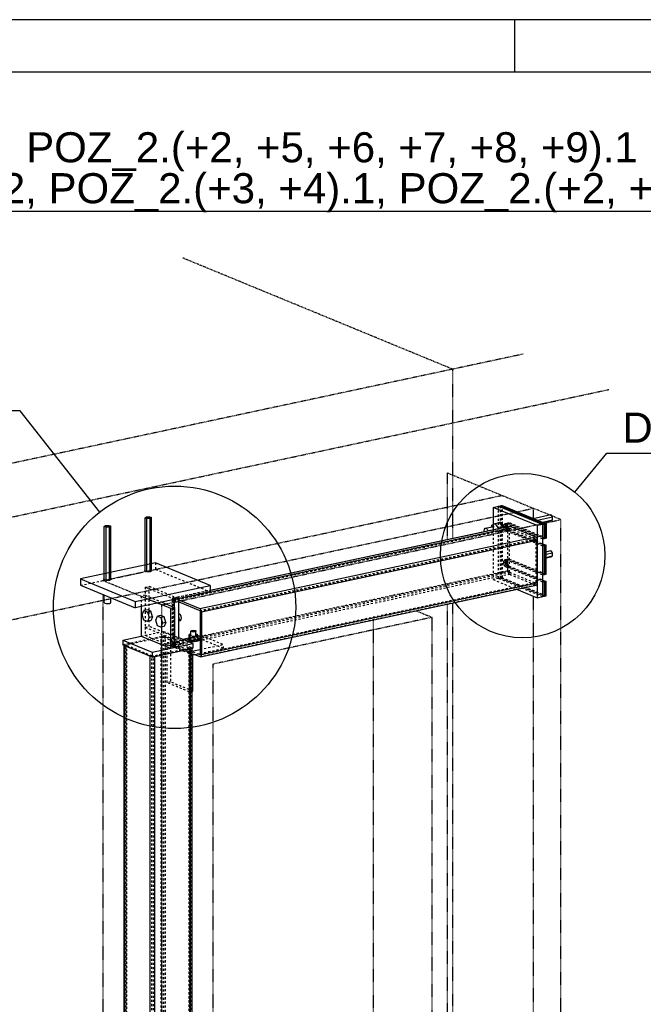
# Model space of a CAD drawing. Header units: millimetres. Extents: x 0 to 5940, y 0 to 2970.
# Tile 5 of 11: x 1268 to 1863, y 2032 to 2970. Entities that reach past the tile are written whole.
import ezdxf

# ---------------------------------------------------------------- set-up
doc = ezdxf.new("R2010")
doc.units = ezdxf.units.MM
doc.linetypes.add('DXK_LINE_DOT2', pattern=[3.9198, 1.9599, -1.9599])
doc.linetypes.add('DXK_LINE_DOT4', pattern=[0.9408, 0.4704, -0.4704])
doc.styles.add('Arial', font='ARIAL.TTF', dxfattribs={"height": 0.2})

# ---------------------------------------------------------------- blocks, each defined once
blk = doc.blocks.new('Unknown-2590450-1268')
at = {"color": 7, "linetype": 'Continuous'}
for p, q in [((5940, 2970), (0, 2970)), ((1740, 2920), (1740, 2970)), ((5890, 2920), (50, 2920))]:
    blk.add_line(p, q, dxfattribs=at)
blk = doc.blocks.new('Unknown-2590450-11 - 1297')
at = {"color": 96, "linetype": 'Continuous'}
blk.add_line((102.08, 2787.62), (2277.95, 2787.62), dxfattribs=at)
at = {"color": 0, "linetype": 'Continuous'}
for points in [[(1855.52, 2834.12), (1855.52, 2864.12), (102.08, 2864.12), (102.08, 2834.12)], [(2277.95, 2795.12), (2277.95, 2825.12), (102.08, 2825.12), (102.08, 2795.12)]]:
    blk.add_wipeout(points, dxfattribs=at)
at = {"color": 7, "linetype": 'Continuous', "style": 'Arial'}
for s, height, p in [('AKSONOMETRIA - POZ_1.(+2).2, POZ_1.(+5, +6, +7, +8, +9 ).1, POZ_2.(+2, +5, +6, +7, +8, +9).1', 28.6523, (102.08, 2834.12)), ('POZ_1.(+2).3, POZ_1.(+3, +4).1 POZ_1.(+3, +5, +6, +7, +8, +9).2, POZ_2.(+3, +4).1, POZ_2.(+2, +3, +5, +6, +7, +8, +9).2', 28.65234, (102.08, 2795.12))]:
    blk.add_text(s, height=height, dxfattribs=at).set_placement(p)
blk = doc.blocks.new('Part-2590450-1328 - 1297')
at = {"color": 8, "linetype": 'DXK_LINE_DOT2'}
for p, q in [((1387.76, 2383.43), (1405.29, 2387.18)), ((1405.29, 2387.18), (1419.7, 2381.24)), ((1405.29, 2387.18), (1405.29, 2382.59)), ((1366.34, 2374.28), (1368.77, 2374.79)), ((1402.86, 2382.07), (1405.29, 2382.59)), ((1405.29, 2382.59), (1407.04, 2381.87)), ((1431.58, 2371.76), (1433.33, 2371.04))]:
    blk.add_line(p, q, dxfattribs=at)
at = {"color": 5, "linetype": 'Continuous'}
for p, q in [((1366.34, 2378.86), (1383.87, 2382.6)), ((1366.34, 2378.86), (1394.38, 2367.31)), ((1366.34, 2378.86), (1366.34, 2374.28)), ((1394.38, 2362.72), (1366.34, 2374.28)), ((1394.38, 2367.31), (1433.33, 2375.62)), ((1419.7, 2381.24), (1433.33, 2375.62)), ((1433.33, 2375.62), (1433.33, 2371.04)), ((1394.38, 2362.72), (1433.33, 2371.04)), ((1394.38, 2367.31), (1394.38, 2362.72))]:
    blk.add_line(p, q, dxfattribs=at)
blk = doc.blocks.new('Part-2590450-1314 - 1297')
at = {"color": 8, "linetype": 'DXK_LINE_DOT2'}
for p, q in [((1367.97, 2374.54), (1367.56, 2374.22)), ((1367.56, 2374.22), (1367.56, 2373.77)), ((1367.56, 2374.22), (1367.6, 2373.87)), ((1367.6, 2373.87), (1368.09, 2373.55)), ((1368.77, 2374.79), (1367.97, 2374.54)), ((1402.86, 2382.07), (1368.77, 2374.79)), ((1368.77, 1398.38), (1368.77, 2374.79)), ((1369.54, 2374.12), (1369.67, 2374.23)), ((1369.54, 2374.12), (1369.54, 1397.71)), ((1369.55, 2374), (1369.54, 2374.12)), ((1369.71, 2373.9), (1369.55, 2374)), ((1369.67, 2374.23), (1369.94, 2374.31)), ((1369.71, 1397.49), (1369.71, 2373.9)), ((1394.25, 2363.79), (1369.71, 2373.9)), ((1404.02, 2381.59), (1369.94, 2374.31)), ((1369.94, 2374.31), (1369.94, 1397.9)), ((1403.92, 2382.22), (1402.86, 2382.07)), ((1402.86, 1405.66), (1402.86, 2382.07)), ((1405.09, 2382.23), (1403.92, 2382.22)), ((1404.02, 2381.59), (1404.38, 2381.64)), ((1404.02, 1405.18), (1404.02, 2381.59)), ((1404.38, 2381.64), (1404.77, 2381.64)), ((1404.77, 2381.64), (1405.14, 2381.6)), ((1406.19, 2382.11), (1405.09, 2382.23)), ((1405.14, 2381.6), (1405.42, 2381.52)), ((1405.42, 1405.11), (1405.42, 2381.52)), ((1405.42, 2381.52), (1429.96, 2371.41)), ((1407.04, 2381.87), (1406.19, 2382.11)), ((1407.04, 1405.46), (1407.04, 2381.87)), ((1431.58, 2371.76), (1407.04, 2381.87)), ((1429.73, 2371), (1395.65, 2363.72)), ((1430, 2371.09), (1429.73, 2371)), ((1429.73, 1394.59), (1429.73, 2371)), ((1429.96, 2371.41), (1429.96, 1395)), ((1429.96, 2371.41), (1430.12, 2371.31)), ((1430.13, 2371.19), (1430, 2371.09)), ((1430.12, 2371.31), (1430.13, 2371.19)), ((1430.13, 1394.78), (1430.13, 2371.19)), ((1430.9, 2370.52), (1431.7, 2370.77)), ((1431.58, 1395.35), (1431.58, 2371.76)), ((1432.07, 2371.45), (1431.58, 2371.76)), ((1431.7, 2370.77), (1432.11, 2371.1)), ((1432.11, 2371.1), (1432.07, 2371.45)), ((1432.11, 2371.1), (1432.11, 2370.78)), ((1392.63, 2363.45), (1393.48, 2363.21)), ((1393.48, 2363.21), (1394.58, 2363.09)), ((1394.25, 1387.38), (1394.25, 2363.79)), ((1394.54, 2363.71), (1394.25, 2363.79)), ((1394.9, 2363.67), (1394.54, 2363.71)), ((1394.58, 2363.09), (1395.75, 2363.1)), ((1395.29, 2363.68), (1394.9, 2363.67)), ((1395.65, 2363.72), (1395.29, 2363.68)), ((1395.65, 1387.31), (1395.65, 2363.72)), ((1395.75, 2363.1), (1396.81, 2363.24))]:
    blk.add_line(p, q, dxfattribs=at)
at = {"color": 5, "linetype": 'Continuous'}
for p, q in [((1367.56, 2373.77), (1367.56, 1397.8)), ((1368.09, 1397.14), (1368.09, 2373.55)), ((1392.63, 2363.45), (1368.09, 2373.55)), ((1396.81, 2363.24), (1430.9, 2370.52)), ((1430.9, 1394.11), (1430.9, 2370.52)), ((1432.11, 2370.78), (1432.11, 1394.69)), ((1392.63, 1387.03), (1392.63, 2363.45)), ((1396.81, 1386.83), (1396.81, 2363.24))]:
    blk.add_line(p, q, dxfattribs=at)
blk = doc.blocks.new('Part-2590450-1315 - 1297')
at = {"color": 5, "linetype": 'Continuous'}
for p, q in [((1449.56, 2426.59), (1734.57, 2487.43)), ((1449.56, 2426.39), (1735.24, 2487.38)), ((1734.57, 2487.43), (1735.24, 2487.38)), ((1735.24, 2487.38), (1759.78, 2477.27)), ((1439.7, 2408.94), (1759.78, 2477.27)), ((1759.78, 2477.27), (1760.45, 2476.77)), ((1760.45, 2476.77), (1761.02, 2475.92)), ((1761.54, 2473.68), (1441.45, 2405.35)), ((1761.02, 2475.92), (1761.4, 2474.83)), ((1761.4, 2474.83), (1761.54, 2473.68)), ((1761.54, 2433.57), (1761.54, 2473.68)), ((1440.37, 2363.04), (1760.45, 2431.37)), ((1441.45, 2365.24), (1761.54, 2433.57)), ((1761.02, 2431.76), (1760.45, 2431.37)), ((1761.4, 2432.53), (1761.02, 2431.76)), ((1761.54, 2433.57), (1761.4, 2432.53)), ((1419.7, 2417.18), (1439.7, 2408.94)), ((1419.7, 2415.27), (1439.7, 2407.03)), ((1440.37, 2408.44), (1439.7, 2408.94)), ((1439.7, 2407.03), (1439.92, 2406.86)), ((1439.92, 2406.86), (1440.11, 2406.58)), ((1440.11, 2406.58), (1440.24, 2406.21)), ((1440.24, 2406.21), (1440.28, 2405.83)), ((1440.28, 2405.83), (1440.28, 2365.72)), ((1440.94, 2407.59), (1440.37, 2408.44)), ((1441.32, 2406.5), (1440.94, 2407.59)), ((1441.45, 2405.35), (1441.32, 2406.5)), ((1441.45, 2405.35), (1441.45, 2365.24)), ((1434.89, 2365.08), (1439.7, 2363.1)), ((1437.95, 2365.73), (1439.7, 2365.01)), ((1439.7, 2365.01), (1440.07, 2365.08)), ((1439.92, 2364.99), (1439.7, 2365.01)), ((1440.11, 2365.12), (1439.92, 2364.99)), ((1440.24, 2365.37), (1440.11, 2365.12)), ((1440.28, 2365.72), (1440.24, 2365.37)), ((1440.94, 2363.42), (1441.32, 2364.2)), ((1441.32, 2364.2), (1441.45, 2365.24)), ((1439.7, 2363.1), (1440.37, 2363.04)), ((1440.37, 2363.04), (1440.94, 2363.42))]:
    blk.add_line(p, q, dxfattribs=at)
at = {"color": 8, "linetype": 'DXK_LINE_DOT2'}
for p, q in [((1733.49, 2485.23), (1733.62, 2486.27)), ((1733.62, 2486.27), (1734, 2487.05)), ((1734, 2487.05), (1734.57, 2487.43)), ((1733.49, 2485.23), (1413.41, 2416.9)), ((1414.58, 2416.42), (1734.66, 2484.75)), ((1414.94, 2417.15), (1735.02, 2485.49)), ((1735.24, 2485.47), (1415.16, 2417.13)), ((1733.49, 2445.12), (1733.49, 2485.23)), ((1734.7, 2485.1), (1734.66, 2484.75)), ((1734.66, 2484.75), (1734.66, 2444.64)), ((1734.83, 2485.36), (1734.7, 2485.1)), ((1735.02, 2485.49), (1734.83, 2485.36)), ((1735.24, 2485.47), (1735.02, 2485.49)), ((1735.24, 2485.47), (1759.78, 2475.36)), ((1439.7, 2407.03), (1759.78, 2475.36)), ((1760.37, 2474.16), (1440.28, 2405.83)), ((1760.01, 2475.19), (1759.78, 2475.36)), ((1760.2, 2474.91), (1760.01, 2475.19)), ((1760.32, 2474.55), (1760.2, 2474.91)), ((1760.37, 2474.16), (1760.32, 2474.55)), ((1760.37, 2434.05), (1760.37, 2474.16)), ((1413.41, 2376.79), (1733.49, 2445.12)), ((1734.66, 2444.64), (1414.58, 2376.31)), ((1735.24, 2443.45), (1415.16, 2375.11)), ((1735.24, 2441.54), (1415.16, 2373.2)), ((1733.62, 2443.97), (1733.49, 2445.12)), ((1734, 2442.88), (1733.62, 2443.97)), ((1734.57, 2442.03), (1734, 2442.88)), ((1735.24, 2441.54), (1734.57, 2442.03)), ((1734.66, 2444.64), (1734.7, 2444.26)), ((1734.7, 2444.26), (1734.83, 2443.89)), ((1734.83, 2443.89), (1735.02, 2443.61)), ((1735.02, 2443.61), (1735.24, 2443.45)), ((1735.24, 2443.45), (1759.78, 2433.34)), ((1735.24, 2441.54), (1759.78, 2431.43)), ((1439.7, 2363.1), (1759.78, 2431.43)), ((1439.92, 2364.99), (1760.01, 2433.32)), ((1440.07, 2365.08), (1759.78, 2433.34)), ((1440.28, 2365.72), (1760.37, 2434.05)), ((1759.78, 2433.34), (1760.01, 2433.32)), ((1760.45, 2431.37), (1759.78, 2431.43)), ((1760.01, 2433.32), (1760.2, 2433.45)), ((1760.2, 2433.45), (1760.32, 2433.7)), ((1760.32, 2433.7), (1760.37, 2434.05)), ((1414.49, 2419.1), (1449.56, 2426.59)), ((1415.16, 2419.04), (1449.56, 2426.39)), ((1413.54, 2417.94), (1413.41, 2416.9)), ((1413.41, 2416.9), (1413.41, 2376.79)), ((1413.92, 2418.72), (1413.54, 2417.94)), ((1414.49, 2419.1), (1413.92, 2418.72)), ((1415.16, 2419.04), (1414.49, 2419.1)), ((1414.58, 2416.42), (1414.62, 2416.77)), ((1414.58, 2376.31), (1414.58, 2416.42)), ((1414.62, 2416.77), (1414.75, 2417.02)), ((1414.75, 2417.02), (1414.94, 2417.15)), ((1414.94, 2417.15), (1415.16, 2417.13)), ((1415.16, 2419.04), (1419.7, 2417.18)), ((1415.16, 2417.13), (1419.7, 2415.27)), ((1413.41, 2376.79), (1413.54, 2375.64)), ((1413.54, 2375.64), (1413.92, 2374.55)), ((1413.92, 2374.55), (1414.49, 2373.7)), ((1414.49, 2373.7), (1415.16, 2373.2)), ((1414.62, 2375.93), (1414.58, 2376.31)), ((1414.75, 2375.56), (1414.62, 2375.93)), ((1414.94, 2375.28), (1414.75, 2375.56)), ((1415.16, 2375.11), (1414.94, 2375.28)), ((1415.16, 2375.11), (1437.95, 2365.73)), ((1415.16, 2373.2), (1434.89, 2365.08))]:
    blk.add_line(p, q, dxfattribs=at)
blk = doc.blocks.new('Part-2590450-1324 - 1297')
at = {"color": 5, "linetype": 'Continuous'}
for p, q in [((1397.64, 2452.43), (1326.22, 2437.19)), ((1449.56, 2431.04), (1397.64, 2452.43)), ((1326.22, 2437.19), (1378.14, 2415.8)), ((1326.22, 2437.19), (1326.22, 2431.07)), ((1326.22, 2431.07), (1378.14, 2409.68)), ((1378.14, 2415.8), (1449.56, 2431.04)), ((1449.56, 2431.04), (1449.56, 2424.93)), ((1449.56, 2424.93), (1378.14, 2409.68)), ((1378.14, 2415.8), (1378.14, 2409.68))]:
    blk.add_line(p, q, dxfattribs=at)
at = {"color": 8, "linetype": 'DXK_LINE_DOT2'}
for p, q in [((1397.64, 2452.43), (1397.64, 2446.32)), ((1326.22, 2431.07), (1397.64, 2446.32)), ((1397.64, 2446.32), (1449.56, 2424.93))]:
    blk.add_line(p, q, dxfattribs=at)
blk = doc.blocks.new('Part-2590450-1326 - 1297')
at = {"color": 8, "linetype": 'DXK_LINE_DOT2'}
for p, q in [((1387.76, 2429.27), (1391.66, 2430.11)), ((1391.66, 2430.11), (1419.7, 2418.56)), ((1391.66, 2391.9), (1391.66, 2430.11)), ((1415.8, 2417.72), (1387.76, 2429.27)), ((1387.76, 2429.27), (1387.76, 2391.07)), ((1387.76, 2391.07), (1391.66, 2391.9)), ((1387.76, 2391.07), (1415.8, 2379.52)), ((1419.7, 2380.35), (1391.66, 2391.9))]:
    blk.add_line(p, q, dxfattribs=at)
at = {"color": 5, "linetype": 'Continuous'}
for p, q in [((1415.8, 2417.72), (1419.7, 2418.56)), ((1415.8, 2379.52), (1415.8, 2417.72)), ((1419.7, 2380.35), (1419.7, 2418.56)), ((1415.8, 2379.52), (1419.7, 2380.35))]:
    blk.add_line(p, q, dxfattribs=at)
blk = doc.blocks.new('Part-2590450-1327 - 1297')
at = {"color": 8, "linetype": 'DXK_LINE_DOT2'}
for p, q in [((1387.76, 2421.63), (1383.87, 2420.8)), ((1383.87, 2420.8), (1399.69, 2414.28)), ((1383.87, 2420.8), (1383.87, 2410.91)), ((1387.76, 2421.63), (1403.58, 2415.12)), ((1383.87, 2382.6), (1387.76, 2383.43)), ((1387.76, 2391.07), (1387.76, 2383.43)), ((1387.76, 2383.43), (1415.8, 2371.88))]:
    blk.add_line(p, q, dxfattribs=at)
at = {"color": 5, "linetype": 'Continuous'}
for p, q in [((1399.69, 2414.28), (1411.91, 2409.25)), ((1403.58, 2415.12), (1415.8, 2410.08)), ((1383.87, 2410.91), (1383.87, 2382.6)), ((1411.91, 2409.25), (1415.8, 2410.08)), ((1411.91, 2409.25), (1411.91, 2371.05)), ((1415.8, 2410.08), (1415.8, 2371.88)), ((1383.87, 2382.6), (1411.91, 2371.05)), ((1415.8, 2371.88), (1411.91, 2371.05))]:
    blk.add_line(p, q, dxfattribs=at)
blk = doc.blocks.new('Bolt-2590450-1329 - 1297')
at = {"color": 7, "linetype": 'Continuous'}
for p, q in [((1384.98, 2403.03), (1386.6, 2406.95)), ((1386.6, 2397.78), (1384.98, 2403.03)), ((1389.84, 2407.64), (1386.6, 2406.95)), ((1386.6, 2406.95), (1389.83, 2405.62)), ((1393.08, 2406.31), (1389.83, 2405.62)), ((1389.83, 2405.62), (1391.45, 2400.37)), ((1393.08, 2406.31), (1389.84, 2407.64)), ((1394.7, 2401.06), (1393.08, 2406.31)), ((1397.83, 2397.74), (1399.45, 2401.66)), ((1402.7, 2402.35), (1399.45, 2401.66)), ((1399.45, 2401.66), (1402.69, 2400.32)), ((1405.93, 2401.02), (1402.7, 2402.35)), ((1420.55, 2403.62), (1419.7, 2403.6)), ((1421.48, 2402.83), (1420.55, 2403.62)), ((1422.16, 2401.42), (1421.48, 2402.83)), ((1389.83, 2396.45), (1386.6, 2397.78)), ((1391.45, 2400.37), (1389.83, 2396.45)), ((1393.08, 2397.14), (1389.83, 2396.45)), ((1394.7, 2401.06), (1391.45, 2400.37)), ((1394.7, 2401.06), (1393.08, 2397.14)), ((1399.45, 2392.49), (1397.83, 2397.74)), ((1402.69, 2391.15), (1399.45, 2392.49)), ((1405.93, 2401.02), (1402.69, 2400.32)), ((1402.69, 2400.32), (1404.31, 2395.07)), ((1404.31, 2395.07), (1402.69, 2391.15)), ((1407.55, 2395.76), (1404.31, 2395.07)), ((1407.55, 2395.76), (1405.93, 2401.02)), ((1407.55, 2395.76), (1405.93, 2391.85)), ((1420.54, 2398.54), (1419.7, 2401.26)), ((1419.7, 2396.51), (1420.54, 2398.54)), ((1419.7, 2398.36), (1420.54, 2398.54)), ((1419.99, 2397.21), (1421.48, 2397.53)), ((1421.48, 2397.53), (1422.16, 2398.37)), ((1422.42, 2399.79), (1422.16, 2401.42)), ((1422.16, 2398.37), (1422.42, 2399.79)), ((1405.93, 2391.85), (1402.69, 2391.15))]:
    blk.add_line(p, q, dxfattribs=at)
blk = doc.blocks.new('Bolt-2590450-1719 - 1297')
at = {"color": 7, "linetype": 'Continuous'}
for p, q in [((1387.68, 2495.45), (1388.95, 2496.29)), ((1388.95, 2496.29), (1392.03, 2496.38)), ((1392.03, 2496.38), (1393.83, 2495.63)), ((1393.83, 2495.63), (1392.56, 2494.8)), ((1393.83, 2445.21), (1393.83, 2495.63)), ((1348.72, 2487.13), (1349.99, 2487.97)), ((1348.72, 2436.71), (1348.72, 2487.13)), ((1350.53, 2486.39), (1348.72, 2487.13)), ((1349.99, 2487.97), (1353.07, 2488.06)), ((1353.61, 2486.48), (1350.53, 2486.39)), ((1350.53, 2435.96), (1350.53, 2486.39)), ((1353.07, 2488.06), (1354.88, 2487.32)), ((1354.88, 2487.32), (1353.61, 2486.48)), ((1353.61, 2436.06), (1353.61, 2486.48)), ((1354.88, 2436.89), (1354.88, 2487.32)), ((1387.68, 2445.02), (1387.68, 2495.45)), ((1389.48, 2494.7), (1387.68, 2495.45)), ((1392.56, 2494.8), (1389.48, 2494.7)), ((1389.48, 2444.28), (1389.48, 2494.7)), ((1392.56, 2444.37), (1392.56, 2494.8)), ((1387.15, 2445.12), (1387.34, 2445.45)), ((1387.15, 2445.12), (1387.34, 2445.45)), ((1387.33, 2444.79), (1387.15, 2445.12)), ((1387.33, 2444.79), (1387.15, 2445.12)), ((1387.83, 2444.49), (1387.33, 2444.79)), ((1387.34, 2445.45), (1387.68, 2445.65)), ((1387.34, 2445.45), (1387.68, 2445.65)), ((1387.57, 2445.02), (1387.68, 2445.21)), ((1388.16, 2444.56), (1387.57, 2445.02)), ((1387.68, 2445.02), (1389.48, 2444.28)), ((1388.63, 2444.26), (1387.83, 2444.49)), ((1389.44, 2444.25), (1388.16, 2444.56)), ((1389.63, 2444.1), (1388.63, 2444.26)), ((1391.08, 2444.17), (1389.44, 2444.25)), ((1389.48, 2444.28), (1392.56, 2444.37)), ((1390.74, 2444.05), (1389.63, 2444.1)), ((1391.85, 2444.1), (1390.74, 2444.05)), ((1392.62, 2444.35), (1391.08, 2444.17)), ((1392.86, 2444.25), (1391.85, 2444.1)), ((1392.56, 2444.37), (1393.83, 2445.21)), ((1393.67, 2444.73), (1392.62, 2444.35)), ((1393.66, 2444.48), (1392.86, 2444.25)), ((1394.17, 2444.78), (1393.66, 2444.48)), ((1393.94, 2445.21), (1393.67, 2444.73)), ((1393.83, 2445.65), (1394.18, 2445.44)), ((1393.83, 2445.29), (1393.94, 2445.21)), ((1394.35, 2445.11), (1394.17, 2444.78)), ((1394.35, 2445.11), (1394.17, 2444.78)), ((1394.18, 2445.44), (1394.35, 2445.11)), ((1394.18, 2445.44), (1394.35, 2445.11)), ((1348.2, 2436.8), (1348.38, 2437.13)), ((1348.2, 2436.8), (1348.38, 2437.13)), ((1348.37, 2436.47), (1348.2, 2436.8)), ((1348.37, 2436.47), (1348.2, 2436.8)), ((1348.88, 2436.18), (1348.37, 2436.47)), ((1348.38, 2437.13), (1348.72, 2437.33)), ((1348.38, 2437.13), (1348.72, 2437.33)), ((1348.62, 2436.7), (1348.72, 2436.9)), ((1349.2, 2436.25), (1348.62, 2436.7)), ((1348.72, 2436.71), (1350.53, 2435.96)), ((1349.67, 2435.94), (1348.88, 2436.18)), ((1350.48, 2435.93), (1349.2, 2436.25)), ((1350.67, 2435.79), (1349.67, 2435.94)), ((1352.12, 2435.86), (1350.48, 2435.93)), ((1350.53, 2435.96), (1353.61, 2436.06)), ((1351.78, 2435.73), (1350.67, 2435.79)), ((1352.9, 2435.78), (1351.78, 2435.73)), ((1353.67, 2436.03), (1352.12, 2435.86)), ((1353.9, 2435.93), (1352.9, 2435.78)), ((1353.61, 2436.06), (1354.88, 2436.89)), ((1354.72, 2436.41), (1353.67, 2436.03)), ((1354.7, 2436.17), (1353.9, 2435.93)), ((1355.22, 2436.47), (1354.7, 2436.17)), ((1354.98, 2436.89), (1354.72, 2436.41)), ((1354.88, 2437.33), (1355.23, 2437.13)), ((1354.88, 2436.98), (1354.98, 2436.89)), ((1355.4, 2436.8), (1355.22, 2436.47)), ((1355.4, 2436.8), (1355.22, 2436.47)), ((1355.23, 2437.13), (1355.4, 2436.8)), ((1355.23, 2437.13), (1355.4, 2436.8)), ((1348.62, 2414.55), (1348.62, 2421.85)), ((1348.62, 2414.55), (1349.2, 2414.09)), ((1349.2, 2414.09), (1350.48, 2413.78)), ((1350.48, 2413.78), (1352.12, 2413.7)), ((1352.12, 2413.7), (1353.67, 2413.87)), ((1353.67, 2413.87), (1354.72, 2414.25)), ((1354.72, 2414.25), (1354.98, 2414.74)), ((1354.98, 2414.74), (1354.98, 2419.23))]:
    blk.add_line(p, q, dxfattribs=at)
blk = doc.blocks.new('Part-2590450-1337 - 1297')
at = {"color": 5, "linetype": 'Continuous'}
for p, q in [((1423.59, 2379.64), (1440.28, 2383.2)), ((1432.11, 2368.3), (1440.28, 2370.05)), ((1433.08, 2364.69), (1440.28, 2366.23)), ((1433.08, 2330.31), (1433.08, 2364.69)), ((1432.11, 2330.1), (1433.08, 2330.31))]:
    blk.add_line(p, q, dxfattribs=at)
at = {"color": 8, "linetype": 'DXK_LINE_DOT2'}
for p, q in [((1440.28, 2383.2), (1441.26, 2383.41)), ((1441.26, 2383.41), (1441.45, 2383.33)), ((1441.26, 2379.59), (1441.26, 2383.41)), ((1441.45, 2383.33), (1462.29, 2374.75)), ((1408.8, 2376.48), (1423.59, 2379.64)), ((1408.8, 2376.48), (1429.83, 2367.82)), ((1408.8, 2338.28), (1408.8, 2376.48)), ((1441.26, 2379.59), (1412.04, 2373.35)), ((1440.28, 2370.05), (1462.29, 2374.75)), ((1462.29, 2370.93), (1441.26, 2379.59)), ((1462.29, 2370.93), (1462.29, 2374.75)), ((1433.08, 2364.69), (1412.04, 2373.35)), ((1412.04, 2373.35), (1412.04, 2338.97)), ((1429.83, 2367.82), (1432.11, 2368.3)), ((1429.83, 2367.82), (1429.83, 2329.61)), ((1440.28, 2366.23), (1462.29, 2370.93)), ((1412.04, 2338.97), (1408.8, 2338.28)), ((1429.83, 2329.61), (1408.8, 2338.28)), ((1433.08, 2330.31), (1412.04, 2338.97)), ((1429.83, 2329.61), (1432.11, 2330.1))]:
    blk.add_line(p, q, dxfattribs=at)
blk = doc.blocks.new('Bolt-2590450-1338 - 1297')
at = {"color": 7, "linetype": 'Continuous'}
for p, q in [((1431.37, 2384.54), (1429.76, 2384.19)), ((1429.76, 2384.19), (1430.2, 2382.9)), ((1429.76, 2380.37), (1429.76, 2384.19)), ((1434.2, 2382.37), (1430.2, 2382.9)), ((1430.2, 2382.9), (1430.2, 2379.08)), ((1431.37, 2387.41), (1431.57, 2387.77)), ((1431.81, 2387.06), (1431.37, 2387.41)), ((1431.37, 2383.59), (1431.37, 2387.41)), ((1431.57, 2387.77), (1432.36, 2388.06)), ((1432.77, 2386.83), (1431.81, 2387.06)), ((1432.36, 2388.06), (1433.52, 2388.19)), ((1434, 2386.77), (1432.77, 2386.83)), ((1433.52, 2388.19), (1434.75, 2388.13)), ((1435.16, 2386.9), (1434, 2386.77)), ((1437.76, 2383.13), (1434.2, 2382.37)), ((1434.75, 2388.13), (1435.71, 2387.9)), ((1435.95, 2387.19), (1435.16, 2386.9)), ((1435.71, 2387.9), (1436.15, 2387.55)), ((1436.15, 2387.55), (1435.95, 2387.19)), ((1436.15, 2383.73), (1436.15, 2387.55)), ((1436.15, 2384.58), (1437.32, 2384.42)), ((1437.32, 2384.42), (1437.76, 2383.13)), ((1437.76, 2383.13), (1437.76, 2379.31)), ((1428.98, 2379.7), (1429.38, 2380.42)), ((1429.86, 2379.01), (1428.98, 2379.7)), ((1428.98, 2378.74), (1428.98, 2379.7)), ((1428.98, 2378.74), (1429.86, 2378.05)), ((1429.38, 2380.42), (1429.76, 2380.56)), ((1429.76, 2380.37), (1430.2, 2379.08)), ((1431.79, 2378.54), (1429.86, 2379.01)), ((1429.86, 2378.05), (1431.79, 2377.59)), ((1430.2, 2379.08), (1434.2, 2378.55)), ((1434.24, 2378.42), (1431.79, 2378.54)), ((1431.79, 2377.59), (1434.24, 2377.47)), ((1434.2, 2382.37), (1434.2, 2378.55)), ((1434.2, 2378.55), (1437.76, 2379.31)), ((1436.56, 2378.68), (1434.24, 2378.42)), ((1434.24, 2377.47), (1436.56, 2377.73)), ((1438.14, 2379.26), (1436.56, 2378.68)), ((1436.56, 2377.73), (1438.14, 2378.3)), ((1437.76, 2380.59), (1438.54, 2379.98)), ((1438.54, 2379.98), (1438.14, 2379.26)), ((1438.14, 2378.3), (1438.54, 2379.03)), ((1438.54, 2379.03), (1438.54, 2379.98))]:
    blk.add_line(p, q, dxfattribs=at)
blk = doc.blocks.new('Part-2590450-1340 - 1297')
at = {"color": 5, "linetype": 'Continuous'}
for p, q in [((1727.26, 2507), (1727.91, 2507.14)), ((1727.26, 2507), (1769.33, 2489.67)), ((1727.91, 2507.14), (1769.98, 2489.81)), ((1769.98, 2489.81), (1769.33, 2489.67)), ((1769.33, 2489.67), (1769.33, 2475.92)), ((1769.98, 2489.81), (1769.98, 2476.06)), ((1766.73, 2470.52), (1769.98, 2469.18)), ((1766.73, 2470.11), (1769.33, 2469.04)), ((1769.33, 2475.92), (1769.98, 2476.06)), ((1769.98, 2469.18), (1769.33, 2469.04)), ((1769.33, 2441.54), (1769.33, 2469.04)), ((1769.98, 2441.68), (1769.98, 2469.18)), ((1769.33, 2441.54), (1769.98, 2441.68)), ((1766.73, 2436.14), (1769.98, 2434.8)), ((1766.73, 2435.73), (1769.33, 2434.66)), ((1769.98, 2434.8), (1769.33, 2434.66)), ((1769.33, 2420.91), (1769.33, 2434.66)), ((1769.98, 2421.05), (1769.98, 2434.8)), ((1769.33, 2420.91), (1769.98, 2421.05))]:
    blk.add_line(p, q, dxfattribs=at)
at = {"color": 8, "linetype": 'DXK_LINE_DOT2'}
for p, q in [((1727.26, 2438.24), (1727.26, 2507)), ((1727.91, 2507.14), (1727.91, 2438.37)), ((1732.17, 2487.79), (1732.27, 2488.81)), ((1732.17, 2487.79), (1732.82, 2487.92)), ((1732.27, 2486.68), (1732.17, 2487.79)), ((1732.27, 2488.81), (1732.57, 2489.64)), ((1732.57, 2485.6), (1732.27, 2486.68)), ((1732.57, 2489.64), (1733.04, 2490.21)), ((1732.92, 2488.94), (1732.82, 2487.92)), ((1732.82, 2487.92), (1732.92, 2486.82)), ((1733.22, 2489.78), (1732.92, 2488.94)), ((1732.92, 2486.82), (1733.22, 2485.74)), ((1733.04, 2490.21), (1733.62, 2490.46)), ((1733.68, 2490.35), (1733.22, 2489.78)), ((1733.62, 2490.46), (1734.27, 2490.6)), ((1733.62, 2490.46), (1734.27, 2490.36)), ((1733.68, 2490.35), (1733.99, 2490.48)), ((1733.99, 2490.48), (1734.27, 2490.6)), ((1734.27, 2490.6), (1734.92, 2490.5)), ((1734.27, 2490.36), (1734.92, 2490.5)), ((1734.27, 2490.36), (1769.33, 2475.92)), ((1769.98, 2476.06), (1734.92, 2490.5)), ((1733.04, 2484.65), (1732.57, 2485.6)), ((1733.62, 2483.92), (1733.04, 2484.65)), ((1733.22, 2485.74), (1733.68, 2484.79)), ((1734.27, 2483.48), (1733.62, 2483.92)), ((1733.68, 2484.79), (1734.27, 2484.06)), ((1734.27, 2484.06), (1734.92, 2483.62)), ((1734.92, 2483.62), (1734.27, 2483.48)), ((1734.27, 2483.48), (1766.73, 2470.11)), ((1734.92, 2483.62), (1766.73, 2470.52)), ((1732.17, 2453.4), (1732.27, 2454.42)), ((1732.17, 2453.4), (1732.82, 2453.54)), ((1732.27, 2452.3), (1732.17, 2453.4)), ((1732.27, 2454.42), (1732.57, 2455.26)), ((1732.57, 2451.22), (1732.27, 2452.3)), ((1732.57, 2455.26), (1733.04, 2455.83)), ((1733.04, 2450.27), (1732.57, 2451.22)), ((1732.92, 2454.56), (1732.82, 2453.54)), ((1732.82, 2453.54), (1732.92, 2452.44)), ((1733.22, 2455.4), (1732.92, 2454.56)), ((1732.92, 2452.44), (1733.22, 2451.36)), ((1733.04, 2455.83), (1733.62, 2456.08)), ((1733.62, 2449.54), (1733.04, 2450.27)), ((1733.68, 2455.97), (1733.22, 2455.4)), ((1733.22, 2451.36), (1733.68, 2450.4)), ((1733.62, 2456.08), (1734.27, 2456.21)), ((1733.62, 2456.08), (1734.27, 2455.98)), ((1734.27, 2449.1), (1733.62, 2449.54)), ((1733.68, 2455.97), (1733.99, 2456.09)), ((1733.68, 2450.4), (1734.27, 2449.67)), ((1733.99, 2456.09), (1734.27, 2456.21)), ((1734.27, 2456.21), (1734.92, 2456.12)), ((1734.27, 2455.98), (1734.92, 2456.12)), ((1734.27, 2455.98), (1769.33, 2441.54)), ((1734.27, 2449.67), (1734.92, 2449.24)), ((1734.27, 2449.1), (1734.92, 2449.24)), ((1734.27, 2449.1), (1766.73, 2435.73)), ((1734.92, 2456.12), (1769.98, 2441.68)), ((1734.92, 2449.24), (1766.73, 2436.14)), ((1727.91, 2438.37), (1727.26, 2438.24)), ((1727.26, 2438.24), (1769.33, 2420.91)), ((1727.91, 2438.37), (1769.98, 2421.05))]:
    blk.add_line(p, q, dxfattribs=at)
blk = doc.blocks.new('Part-2590450-1341 - 1297')
at = {"color": 5, "linetype": 'Continuous'}
for p, q in [((1726.29, 2506.79), (1727.26, 2507)), ((1726.29, 2506.79), (1768.35, 2489.46)), ((1727.26, 2507), (1769.33, 2489.67)), ((1769.33, 2489.67), (1768.35, 2489.46)), ((1768.35, 2489.46), (1768.35, 2475.71)), ((1769.33, 2489.67), (1769.33, 2475.92)), ((1766.73, 2470.11), (1769.33, 2469.04)), ((1766.73, 2469.5), (1768.35, 2468.83)), ((1768.35, 2475.71), (1769.33, 2475.92)), ((1769.33, 2469.04), (1768.35, 2468.83)), ((1768.35, 2441.33), (1768.35, 2468.83)), ((1769.33, 2441.54), (1769.33, 2469.04)), ((1768.35, 2441.33), (1769.33, 2441.54)), ((1766.73, 2435.73), (1769.33, 2434.66)), ((1766.73, 2435.12), (1768.35, 2434.45)), ((1769.33, 2434.66), (1768.35, 2434.45)), ((1768.35, 2420.7), (1768.35, 2434.45)), ((1769.33, 2420.91), (1769.33, 2434.66)), ((1768.35, 2420.7), (1769.33, 2420.91))]:
    blk.add_line(p, q, dxfattribs=at)
at = {"color": 8, "linetype": 'DXK_LINE_DOT2'}
for p, q in [((1726.29, 2438.03), (1726.29, 2506.79)), ((1731.19, 2487.58), (1731.3, 2488.6)), ((1731.19, 2487.58), (1732.17, 2487.79)), ((1731.3, 2486.47), (1731.19, 2487.58)), ((1731.3, 2488.6), (1731.6, 2489.43)), ((1731.6, 2485.39), (1731.3, 2486.47)), ((1731.6, 2489.43), (1732.06, 2490)), ((1732.06, 2490), (1732.65, 2490.25)), ((1732.65, 2490.25), (1733.62, 2490.46)), ((1732.65, 2490.25), (1733.3, 2490.15)), ((1733.3, 2490.15), (1734.27, 2490.36)), ((1733.3, 2490.15), (1768.35, 2475.71)), ((1732.06, 2484.44), (1731.6, 2485.39)), ((1732.65, 2483.71), (1732.06, 2484.44)), ((1733.3, 2483.27), (1732.65, 2483.71)), ((1734.27, 2483.48), (1733.3, 2483.27)), ((1733.3, 2483.27), (1766.73, 2469.5)), ((1731.19, 2453.2), (1731.3, 2454.22)), ((1731.19, 2453.2), (1732.17, 2453.4)), ((1731.3, 2452.09), (1731.19, 2453.2)), ((1731.3, 2454.22), (1731.6, 2455.05)), ((1731.6, 2451.01), (1731.3, 2452.09)), ((1731.6, 2455.05), (1732.06, 2455.62)), ((1732.06, 2450.06), (1731.6, 2451.01)), ((1732.06, 2455.62), (1732.65, 2455.87)), ((1732.65, 2449.33), (1732.06, 2450.06)), ((1732.65, 2455.87), (1733.62, 2456.08)), ((1732.65, 2455.87), (1733.3, 2455.77)), ((1733.3, 2448.89), (1732.65, 2449.33)), ((1733.3, 2455.77), (1734.27, 2455.98)), ((1733.3, 2455.77), (1768.35, 2441.33)), ((1733.3, 2448.89), (1734.27, 2449.1)), ((1733.3, 2448.89), (1766.73, 2435.12)), ((1727.26, 2438.24), (1726.29, 2438.03)), ((1726.29, 2438.03), (1768.35, 2420.7))]:
    blk.add_line(p, q, dxfattribs=at)
blk = doc.blocks.new('Part-2590450-1342 - 1297')
at = {"color": 5, "linetype": 'Continuous'}
for p, q in [((1724.66, 2506.44), (1726.29, 2506.79)), ((1724.66, 2506.44), (1766.73, 2489.12)), ((1726.29, 2506.79), (1768.35, 2489.46)), ((1768.35, 2489.46), (1766.73, 2489.12)), ((1766.73, 2489.12), (1766.73, 2475.36)), ((1768.35, 2489.46), (1768.35, 2475.71)), ((1766.73, 2475.36), (1768.35, 2475.71)), ((1766.73, 2469.5), (1768.35, 2468.83)), ((1768.35, 2468.83), (1766.73, 2468.49)), ((1766.73, 2440.98), (1766.73, 2468.49)), ((1768.35, 2441.33), (1768.35, 2468.83)), ((1766.73, 2440.98), (1768.35, 2441.33)), ((1766.73, 2435.12), (1768.35, 2434.45)), ((1768.35, 2434.45), (1766.73, 2434.11)), ((1766.73, 2420.35), (1766.73, 2434.11)), ((1768.35, 2420.7), (1768.35, 2434.45)), ((1766.73, 2420.35), (1768.35, 2420.7))]:
    blk.add_line(p, q, dxfattribs=at)
at = {"color": 8, "linetype": 'DXK_LINE_DOT2'}
for p, q in [((1724.66, 2437.68), (1724.66, 2506.44)), ((1729.57, 2487.23), (1729.67, 2488.25)), ((1729.57, 2487.23), (1731.19, 2487.58)), ((1729.67, 2486.13), (1729.57, 2487.23)), ((1729.67, 2488.25), (1729.97, 2489.09)), ((1729.97, 2485.04), (1729.67, 2486.13)), ((1729.97, 2489.09), (1730.44, 2489.66)), ((1730.44, 2489.66), (1731.02, 2489.9)), ((1731.02, 2489.9), (1732.65, 2490.25)), ((1731.02, 2489.9), (1731.67, 2489.8)), ((1731.67, 2489.8), (1733.3, 2490.15)), ((1731.67, 2489.8), (1766.73, 2475.36)), ((1730.44, 2484.09), (1729.97, 2485.04)), ((1731.02, 2483.36), (1730.44, 2484.09)), ((1731.67, 2482.93), (1731.02, 2483.36)), ((1733.3, 2483.27), (1731.67, 2482.93)), ((1766.73, 2468.49), (1731.67, 2482.93)), ((1729.57, 2452.85), (1729.67, 2453.87)), ((1729.57, 2452.85), (1731.19, 2453.2)), ((1729.67, 2451.75), (1729.57, 2452.85)), ((1729.67, 2453.87), (1729.97, 2454.71)), ((1729.97, 2450.66), (1729.67, 2451.75)), ((1729.97, 2454.71), (1730.44, 2455.27)), ((1730.44, 2449.71), (1729.97, 2450.66)), ((1730.44, 2455.27), (1731.02, 2455.52)), ((1731.02, 2448.98), (1730.44, 2449.71)), ((1731.02, 2455.52), (1732.65, 2455.87)), ((1731.02, 2455.52), (1731.67, 2455.42)), ((1731.67, 2448.55), (1731.02, 2448.98)), ((1731.67, 2455.42), (1733.3, 2455.77)), ((1731.67, 2455.42), (1766.73, 2440.98)), ((1731.67, 2448.55), (1733.3, 2448.89)), ((1766.73, 2434.11), (1731.67, 2448.55)), ((1726.29, 2438.03), (1724.66, 2437.68)), ((1724.66, 2437.68), (1766.73, 2420.35))]:
    blk.add_line(p, q, dxfattribs=at)
blk = doc.blocks.new('Part-2590450-1343 - 1297')
at = {"color": 5, "linetype": 'Continuous'}
for p, q in [((1719.47, 2505.33), (1724.66, 2506.44)), ((1761.54, 2488.01), (1719.47, 2505.33)), ((1719.47, 2505.33), (1719.47, 2484.21)), ((1766.73, 2489.12), (1724.66, 2506.44)), ((1766.73, 2489.12), (1761.54, 2488.01)), ((1761.54, 2488.01), (1761.54, 2419.24)), ((1766.73, 2420.35), (1766.73, 2489.12)), ((1741.78, 2427.38), (1761.54, 2419.24)), ((1761.54, 2419.24), (1766.73, 2420.35))]:
    blk.add_line(p, q, dxfattribs=at)
at = {"color": 8, "linetype": 'DXK_LINE_DOT2'}
for p, q in [((1719.47, 2484.21), (1719.47, 2436.57)), ((1724.66, 2437.68), (1719.47, 2436.57)), ((1719.47, 2436.57), (1741.78, 2427.38))]:
    blk.add_line(p, q, dxfattribs=at)
blk = doc.blocks.new('Bolt-2590450-1344 - 1297')
at = {"color": 7, "linetype": 'Continuous'}
for p, q in [((1757.68, 2494.87), (1774.53, 2498.47)), ((1761.61, 2493.25), (1776.09, 2496.35)), ((1776.09, 2496.35), (1774.53, 2498.47)), ((1776.09, 2493.39), (1776.09, 2496.35)), ((1711.91, 2485.38), (1720.35, 2487.18)), ((1718.13, 2488.42), (1721.29, 2490.1)), ((1718.13, 2486.7), (1718.13, 2488.42)), ((1721.29, 2490.1), (1725.51, 2491)), ((1724.44, 2485.82), (1721.29, 2490.1)), ((1723.65, 2490.61), (1723.75, 2490.73)), ((1723.75, 2490.73), (1724.73, 2490.94)), ((1723.75, 2490.73), (1724.31, 2490.75)), ((1724.44, 2485.82), (1728.66, 2486.73)), ((1724.73, 2490.94), (1725.28, 2490.95)), ((1728.66, 2486.73), (1725.51, 2491)), ((1726.48, 2490.99), (1725.54, 2490.96)), ((1725.95, 2490.4), (1727.26, 2489.29)), ((1728.23, 2489.5), (1726.48, 2490.99)), ((1727.26, 2489.29), (1728.22, 2487.33)), ((1729.52, 2486.87), (1728.23, 2489.5)), ((1728.66, 2486.17), (1728.66, 2486.73)), ((1729.59, 2486.37), (1729.52, 2486.87)), ((1766.34, 2491.31), (1776.09, 2493.39)), ((1767.13, 2490.98), (1774.53, 2492.56)), ((1774.53, 2492.56), (1776.09, 2493.39)), ((1710.98, 2483.12), (1711.23, 2484.54)), ((1711.08, 2482.42), (1710.98, 2483.12)), ((1711.23, 2484.54), (1711.91, 2485.38)), ((1711.91, 2485.38), (1712.85, 2485.4)), ((1712.85, 2485.4), (1713.78, 2484.61)), ((1713.78, 2484.61), (1714.47, 2483.21)), ((1714.47, 2483.21), (1714.47, 2483.14)), ((1724.44, 2485.27), (1724.44, 2485.82)), ((1769.98, 2463.12), (1774.53, 2464.09)), ((1769.98, 2460.66), (1776.09, 2461.96)), ((1769.98, 2457.7), (1776.09, 2459.01)), ((1769.98, 2457.21), (1774.53, 2458.18)), ((1776.09, 2461.96), (1774.53, 2464.09)), ((1774.53, 2458.18), (1776.09, 2459.01)), ((1776.09, 2459.01), (1776.09, 2461.96))]:
    blk.add_line(p, q, dxfattribs=at)
blk = doc.blocks.new('Part-2590450-3243 - 1297')
at = {"color": 6, "linetype": 'DXK_LINE_DOT4'}
for p, q in [((1748.05, 2651.34), (1153.33, 2524.38)), ((1235.12, 2490.69), (1829.84, 2617.65)), ((1153.33, 2524.38), (1235.12, 2490.69))]:
    blk.add_line(p, q, dxfattribs=at)
at = {"color": 4, "linetype": 'DXK_LINE_DOT4'}
for p, q in [((1675.98, 2474.93), (1675.98, 2538.16)), ((1675.98, 2538.16), (1757.78, 2504.47)), ((1153.33, 2426.58), (1153.33, 2524.38)), ((1235.12, 2392.89), (1757.78, 2504.47)), ((1757.78, 2494.83), (1757.78, 2504.47)), ((1235.12, 2490.69), (1235.12, 2392.89)), ((1235.12, 2392.89), (1153.33, 2426.58)), ((1757.78, 1935.28), (1757.78, 2420.79)), ((1675.98, 1968.97), (1675.98, 2413.34)), ((1675.98, 1968.97), (1757.78, 1935.28)), ((1757.78, 1935.28), (1829.84, 1950.66))]:
    blk.add_line(p, q, dxfattribs=at)
blk = doc.blocks.new('Part-2590450-3244 - 1297')
at = {"color": 6, "linetype": 'DXK_LINE_DOT4'}
for p, q in [((1680.85, 2636.99), (1423.74, 2742.9)), ((1748.05, 2651.34), (1680.85, 2636.99))]:
    blk.add_line(p, q, dxfattribs=at)
at = {"color": 4, "linetype": 'DXK_LINE_DOT4'}
for p, q in [((1680.85, 2475.97), (1680.85, 2636.99)), ((1680.85, 1411.51), (1680.85, 2414.38))]:
    blk.add_line(p, q, dxfattribs=at)
blk = doc.blocks.new('Part-2590450-3246 - 1297')
at = {"color": 4, "linetype": 'DXK_LINE_DOT4'}
for p, q in [((1347.44, 2435.55), (1727.91, 2516.77)), ((1784, 2493.67), (1757.78, 2504.47)), ((1403.53, 2412.44), (1784, 2493.67)), ((1784, 1365.98), (1784, 2493.67)), ((1403.53, 2412.44), (1347.44, 2435.55)), ((1347.44, 2422.33), (1347.44, 1709.73)), ((1403.53, 1686.63), (1403.53, 2412.44)), ((1645.84, 2406.9), (1661.29, 2400.54)), ((1661.29, 2400.54), (1452.23, 2355.9)), ((1605.2, 2398.23), (1605.2, 1787.21)), ((1661.29, 1764.11), (1661.29, 2400.54)), ((1452.23, 2355.9), (1452.23, 1719.48))]:
    blk.add_line(p, q, dxfattribs=at)
blk = doc.blocks.new('DetailMark-2590450-3420 - 1297')
at = {"color": 6, "linetype": 'Continuous'}
for p, q in [((1797.24, 2519.96), (1827.65, 2557)), ((1827.65, 2557), (2049, 2557))]:
    blk.add_line(p, q, dxfattribs=at)
blk.add_circle((1747.51, 2459.4), 78.36, dxfattribs=at)
at = {"color": 0, "linetype": 'Continuous'}
for points in [[(1971.53, 2567), (1971.53, 2597), (1842.65, 2597), (1842.65, 2567)], [(2034, 2567), (2034, 2597), (1989.53, 2597), (1989.53, 2567)]]:
    blk.add_wipeout(points, dxfattribs=at)
at = {"color": 6, "linetype": 'Continuous', "style": 'Arial'}
for s, p in [('DETAL', (1842.65, 2567)), ('12', (1989.53, 2567))]:
    blk.add_text(s, height=28.652, dxfattribs=at).set_placement(p)
blk = doc.blocks.new('DetailMark-2590450-3421 - 1297')
at = {"color": 6, "linetype": 'Continuous'}
for p, q in [((1268.71, 2597.33), (1047.36, 2597.33)), ((1344.48, 2500.88), (1268.71, 2597.33))]:
    blk.add_line(p, q, dxfattribs=at)
blk.add_circle((1415.8, 2410.08), 115.46, dxfattribs=at)
at = {"color": 0, "linetype": 'Continuous'}
for points in [[(1191.24, 2607.33), (1191.24, 2637.33), (1062.36, 2637.33), (1062.36, 2607.33)], [(1253.71, 2607.33), (1253.71, 2637.33), (1209.24, 2637.33), (1209.24, 2607.33)]]:
    blk.add_wipeout(points, dxfattribs=at)
at = {"color": 6, "linetype": 'Continuous', "style": 'Arial'}
for s, p in [('DETAL', (1062.36, 2607.33)), ('11', (1209.24, 2607.33))]:
    blk.add_text(s, height=28.652, dxfattribs=at).set_placement(p)

msp = doc.modelspace()

# ---------------------------------------------------------------- block references
for name in ['Unknown-2590450-1268', 'Part-2590450-3244 - 1297', 'Part-2590450-3243 - 1297', 'Part-2590450-3246 - 1297', 'Part-2590450-1343 - 1297', 'Part-2590450-1342 - 1297', 'Part-2590450-1341 - 1297', 'Part-2590450-1340 - 1297', 'Bolt-2590450-1719 - 1297', 'Bolt-2590450-1344 - 1297', 'Part-2590450-1315 - 1297', 'Part-2590450-1324 - 1297', 'Part-2590450-1326 - 1297', 'Part-2590450-1327 - 1297', 'Bolt-2590450-1329 - 1297', 'Part-2590450-1328 - 1297', 'Part-2590450-1337 - 1297', 'Bolt-2590450-1338 - 1297', 'Part-2590450-1314 - 1297']:
    msp.add_blockref(name, (0, 0))

# ---------------------------------------------------------------- next in the draw order: block references
for name in ['Unknown-2590450-11 - 1297', 'DetailMark-2590450-3421 - 1297', 'DetailMark-2590450-3420 - 1297']:
    msp.add_blockref(name, (0, 0))

doc.saveas('drawing.dxf')
